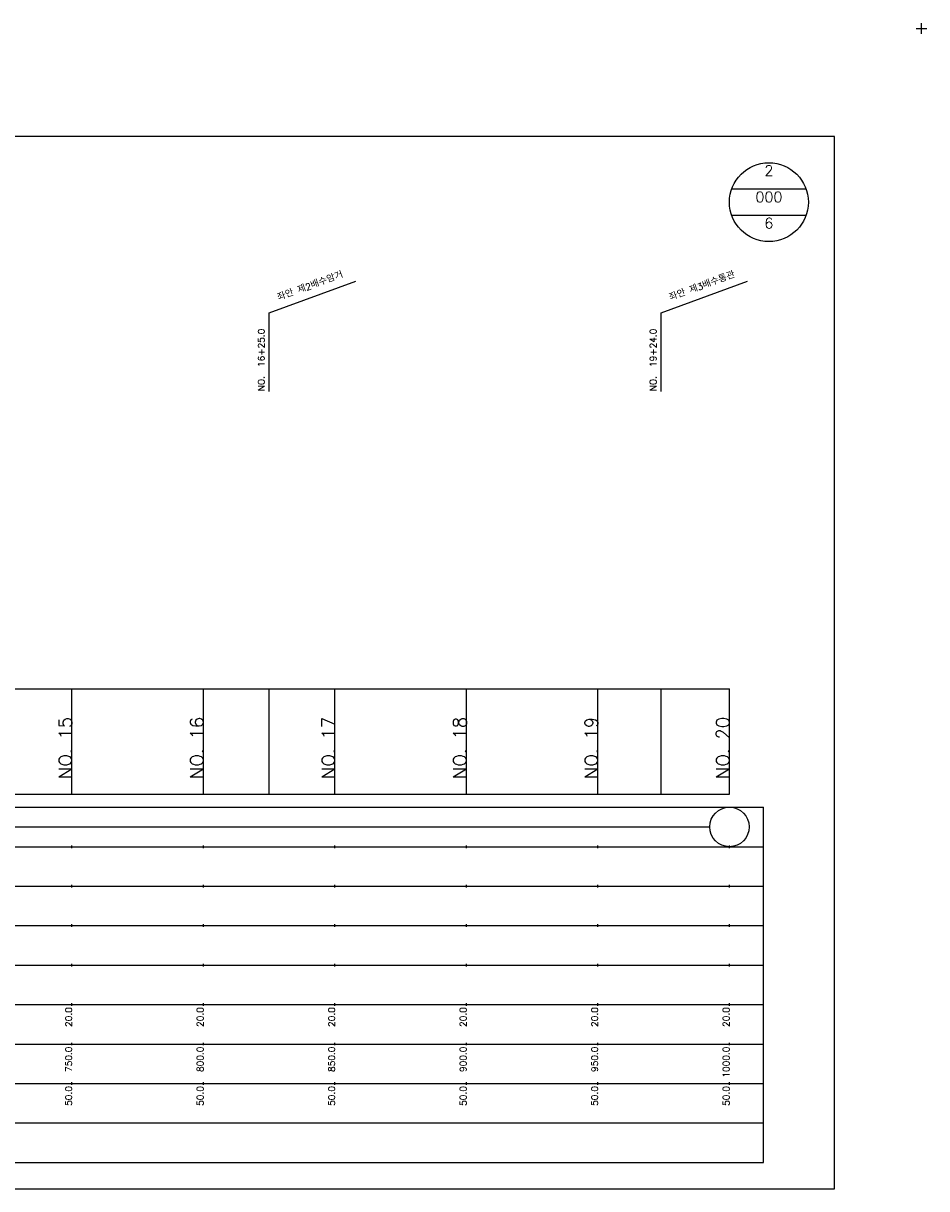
# Model space of a CAD drawing. Extents: x -504 to 685, y -2 to 2900.
# Tile 5 of 12: x 342 to 685, y 525 to 968. Entities that reach past the tile are written whole.
import ezdxf
from ezdxf.enums import TextEntityAlignment as Align

# ---------------------------------------------------------------- set-up
doc = ezdxf.new("R2010")
doc.units = 0
doc.header["$LTSCALE"] = 5
for name, color, linetype in [('BOX', 5, 'CONTINUOUS'), ('DT1', 3, 'CONTINUOUS'), ('DT2', 6, 'CONTINUOUS'), ('LT1', 4, 'CONTINUOUS'), ('ST1', 7, 'CONTINUOUS')]:
    doc.layers.add(name, color=color, linetype=linetype)
doc.styles.add('GHS', font='ROMANS.shx', dxfattribs={"bigfont": 'GHS.shx'})

msp = doc.modelspace()

# ---------------------------------------------------------------- linework, layer by layer
at = {"layer": 'BOX'}
msp.add_lwpolyline([(50, 525), (650, 525), (650, 925), (50, 925), (50, 525)], dxfattribs=at)
at = {"layer": 'DT1'}
for p, q in [((360, 704.83), (360, 705.83)), ((410, 704.83), (410, 705.83)), ((460, 704.83), (460, 705.83)), ((510, 704.83), (510, 705.83)), ((560, 704.83), (560, 705.83)), ((610, 704.83), (610, 705.83))]:
    msp.add_line(p, q, dxfattribs=at)
at = {"layer": 'LT1', "linetype": 'CONTINUOUS'}
for p, q in [((435, 858), (467.89, 869.97)), ((584, 858), (616.89, 869.97)), ((435, 828), (435, 858)), ((584, 828), (584, 858))]:
    msp.add_line(p, q, dxfattribs=at)
at = {"layer": 'LT1'}
for p, q in [((360, 675), (360, 715)), ((410, 675), (410, 715)), ((435, 675), (435, 715)), ((460, 675), (460, 715)), ((510, 675), (510, 715)), ((560, 675), (560, 715)), ((584, 675), (584, 715)), ((610, 675), (610, 715)), ((110, 675), (610, 675)), ((360, 654.5), (360, 655.5)), ((410, 654.5), (410, 655.5)), ((460, 654.5), (460, 655.5)), ((510, 654.5), (510, 655.5)), ((560, 654.5), (560, 655.5)), ((610, 654.5), (610, 655.5)), ((360, 639.5), (360, 640.5)), ((410, 639.5), (410, 640.5)), ((460, 639.5), (460, 640.5)), ((510, 639.5), (510, 640.5)), ((560, 639.5), (560, 640.5)), ((610, 639.5), (610, 640.5)), ((360, 624.5), (360, 625.5)), ((410, 624.5), (410, 625.5)), ((460, 624.5), (460, 625.5)), ((510, 624.5), (510, 625.5)), ((560, 624.5), (560, 625.5)), ((610, 624.5), (610, 625.5)), ((360, 609.5), (360, 610.5)), ((410, 609.5), (410, 610.5)), ((460, 609.5), (460, 610.5)), ((510, 609.5), (510, 610.5)), ((560, 609.5), (560, 610.5)), ((610, 609.5), (610, 610.5)), ((360, 594.5), (360, 595.5)), ((410, 594.5), (410, 595.5)), ((460, 594.5), (460, 595.5)), ((510, 594.5), (510, 595.5)), ((560, 594.5), (560, 595.5)), ((610, 594.5), (610, 595.5)), ((360, 579.5), (360, 580.5)), ((410, 579.5), (410, 580.5)), ((460, 579.5), (460, 580.5)), ((510, 579.5), (510, 580.5)), ((560, 579.5), (560, 580.5)), ((610, 579.5), (610, 580.5)), ((360, 564.5), (360, 565.5)), ((410, 564.5), (410, 565.5)), ((460, 564.5), (460, 565.5)), ((510, 564.5), (510, 565.5)), ((560, 564.5), (560, 565.5)), ((610, 564.5), (610, 565.5))]:
    msp.add_line(p, q, dxfattribs=at)
msp.add_lwpolyline([(110, 715), (160, 715), (210, 715), (260, 715), (310, 715), (360, 715), (410, 715), (460, 715), (510, 715), (560, 715), (610, 715)], dxfattribs=at)
at = {"layer": 'ST1'}
for p, q in [((681, 966), (685, 966)), ((683, 964), (683, 968)), ((80, 670), (623, 670)), ((623, 535), (623, 670)), ((87.5, 655), (623, 655)), ((80, 640), (623, 640)), ((87.5, 625), (623, 625)), ((80, 610), (623, 610)), ((80, 595), (623, 595)), ((80, 580), (623, 580)), ((80, 565), (623, 565)), ((80, 550), (623, 550)), ((80, 535), (623, 535))]:
    msp.add_line(p, q, dxfattribs=at)
at = {"layer": 'ST1', "linetype": 'CONTINUOUS'}
for p, q in [((639.14, 905), (610.86, 905)), ((639.14, 895), (610.86, 895)), ((117.5, 662.5), (602.5, 662.5))]:
    msp.add_line(p, q, dxfattribs=at)
for centre, radius in [((625, 900), 15), ((610, 662.5), 7.5)]:
    msp.add_circle(centre, radius, dxfattribs=at)

# ---------------------------------------------------------------- texts
at = {"layer": 'DT1', "linetype": 'CONTINUOUS', "style": 'GHS'}
for s, p in [('좌안 제2배수암거', (451, 866.99)), ('좌안 제3배수통관', (600, 866.99))]:
    msp.add_text(s, height=2.5, rotation=20, dxfattribs=at).set_placement(p, align=Align.CENTER)
for s, p in [('NO.  16+25.0', (433.25, 828.12)), ('NO.  19+24.0', (582.25, 828.12))]:
    msp.add_text(s, height=2.5, rotation=90, dxfattribs=at).set_placement(p)
at = {"layer": 'DT1', "style": 'GHS'}
for s, height, p in [('NO. 15', 5, (360, 704.33)), ('NO. 16', 5, (410, 704.33)), ('NO. 17', 5, (460, 704.33)), ('NO. 18', 5, (510, 704.33)), ('NO. 19', 5, (560, 704.33)), ('NO. 20', 5, (610, 704.33)), (' 20.0', 2.5, (360, 594)), (' 20.0', 2.5, (410, 594)), (' 20.0', 2.5, (460, 594)), (' 20.0', 2.5, (510, 594)), (' 20.0', 2.5, (560, 594)), (' 20.0', 2.5, (610, 594)), ('   750.0', 2.5, (360, 579)), ('   800.0', 2.5, (410, 579)), ('   850.0', 2.5, (460, 579)), ('   900.0', 2.5, (510, 579)), ('   950.0', 2.5, (560, 579)), ('  1000.0', 2.5, (610, 579)), ('  50.0', 2.5, (360, 564)), ('  50.0', 2.5, (410, 564)), ('  50.0', 2.5, (460, 564)), ('  50.0', 2.5, (510, 564)), ('  50.0', 2.5, (560, 564)), ('  50.0', 2.5, (610, 564))]:
    msp.add_text(s, height=height, rotation=90, dxfattribs=at).set_placement(p, align=Align.RIGHT)
at = {"layer": 'DT2', "linetype": 'CONTINUOUS', "style": 'GHS'}
for s, p in [('2', (625, 910)), ('000', (625, 900)), ('6', (625, 890))]:
    msp.add_text(s, height=4, dxfattribs=at).set_placement(p, align=Align.CENTER)

doc.saveas('drawing.dxf')
